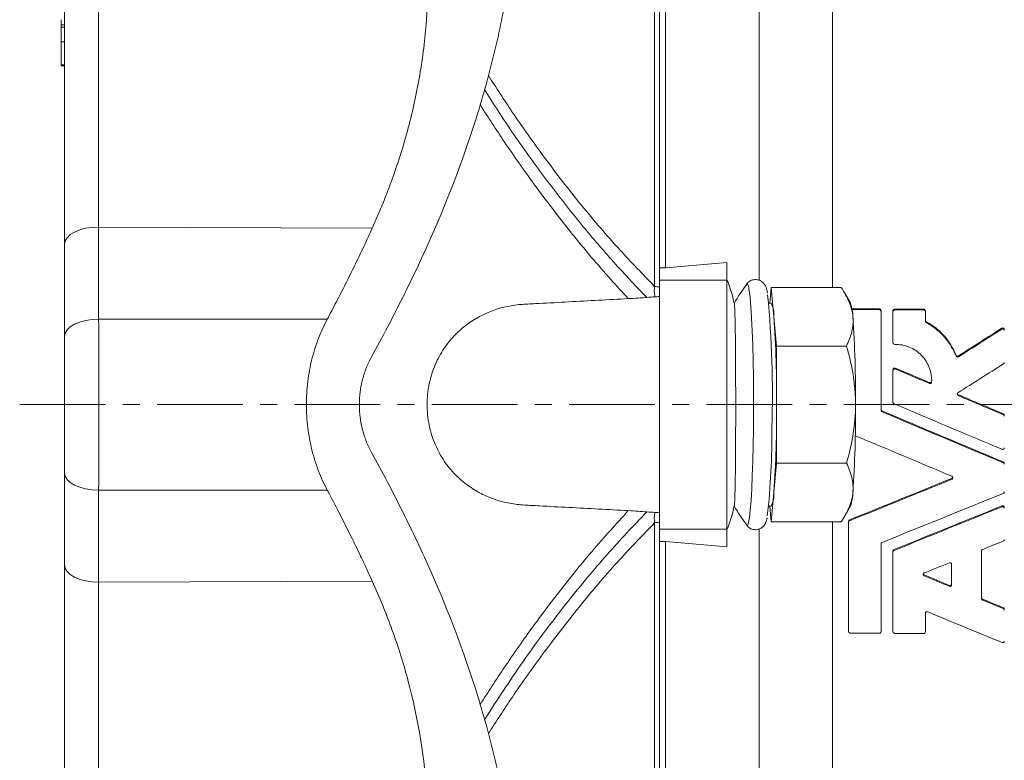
# Model space of a CAD drawing. Header units: millimetres. Extents: x 75 to 821, y -135 to 697.
# Tile 5 of 8: x 75 to 221, y 459 to 569. Entities that reach past the tile are written whole.
import ezdxf

# ---------------------------------------------------------------- set-up
doc = ezdxf.new("R2010")
doc.units = ezdxf.units.MM
doc.linetypes.add('CENTERX2', pattern=[20.32, 12.7, -2.54, 2.54, -2.54])
doc.layers.add('FORMAT', color=7, linetype='Continuous')

msp = doc.modelspace()

# ---------------------------------------------------------------- linework, layer by layer
at = {"color": 8, "linetype": 'Continuous', "lineweight": 0}
for p, q in [((184.58, 629.67), (184.58, 530.34)), ((195.45, 629.46), (195.45, 529.27)), ((169.11, 529.43), (169.11, 623.33)), ((81.31, 568.11), (81.81, 568.11)), ((81.31, 567.79), (81.81, 567.79)), ((81.31, 565.63), (81.81, 565.63)), ((81.31, 562.2), (81.81, 562.2)), ((86.85, 538.22), (127.33, 538.04)), ((169.81, 530.38), (179.81, 530.38)), ((202.37, 525.97), (202.37, 526.11)), ((204.62, 525.96), (204.62, 526.09)), ((208.94, 525.93), (208.94, 526.07)), ((86.85, 524.59), (120.68, 524.59)), ((209.31, 524.08), (209.31, 524.21)), ((220.48, 523.12), (220.48, 523.25)), ((213.71, 519.14), (213.71, 519.27)), ((214.06, 519.03), (214.06, 519.16)), ((204.71, 517.22), (204.71, 517.35)), ((209.77, 515.08), (209.77, 515.21)), ((214.03, 513.28), (214.03, 513.41)), ((202.76, 510.89), (202.76, 511.03)), ((220.7, 510.46), (220.7, 510.59)), ((220.7, 503.35), (220.7, 503.48)), ((213.09, 500.92), (213.09, 501.05)), ((120.68, 499.31), (86.85, 499.31)), ((220.52, 496.86), (220.52, 496.99)), ((169.11, 400.56), (169.11, 494.47)), ((195.45, 494.63), (195.45, 394.44)), ((197.96, 494.78), (197.96, 494.91)), ((169.81, 493.52), (179.81, 493.52)), ((184.58, 493.54), (184.58, 394.21)), ((204.53, 490.39), (204.53, 490.52)), ((209.01, 486.63), (209.01, 486.76)), ((86.85, 485.68), (127.33, 485.86)), ((212.72, 485.09), (212.72, 485.22)), ((217.64, 483.05), (217.64, 483.19)), ((220.7, 481.79), (220.7, 481.92))]:
    msp.add_line(p, q, dxfattribs=at)
at = {"color": 7, "linetype": 'Continuous', "lineweight": 15}
for p, q in [((169.81, 621.15), (169.81, 532.18)), ((170.73, 621.15), (170.73, 532.18)), ((81.31, 568.11), (81.31, 568.88)), ((81.31, 568.11), (81.31, 567.79)), ((81.31, 565.63), (81.31, 567.79)), ((81.31, 565.63), (81.31, 565.59)), ((81.31, 565.59), (81.81, 565.59)), ((81.31, 562.2), (81.31, 565.59)), ((81.31, 562.2), (81.31, 562.07)), ((81.31, 562.07), (81.81, 562.07)), ((169.81, 532.18), (170.73, 532.18)), ((169.81, 532.18), (169.81, 530.38)), ((179.81, 532.99), (179.81, 530.38)), ((169.81, 530.38), (169.81, 493.52)), ((179.81, 530.38), (179.81, 493.52)), ((186.37, 529.27), (186.16, 526.95)), ((186.76, 524.94), (186.37, 529.27)), ((186.37, 529.27), (196.72, 529.27)), ((198.13, 526.89), (197.24, 528.43)), ((186.37, 526.95), (185.99, 526.95)), ((202.37, 526.11), (198.29, 526.13)), ((198.3, 526), (202.37, 525.97)), ((208.94, 526.07), (204.62, 526.09)), ((204.62, 525.96), (208.94, 525.93)), ((187.16, 520.61), (186.76, 524.94)), ((202.61, 525.73), (202.61, 525.86)), ((202.61, 525.73), (202.61, 511.12)), ((204.38, 525.72), (204.38, 525.85)), ((204.38, 521.1), (204.38, 525.72)), ((209.18, 525.69), (209.18, 525.82)), ((209.18, 525.69), (209.18, 524.29)), ((187.16, 511.95), (187.16, 520.61)), ((187.16, 520.61), (197.5, 520.61)), ((204.38, 517), (204.38, 517.13)), ((204.38, 512.29), (204.38, 517)), ((210.1, 515.29), (210.1, 515.42)), ((187.16, 503.29), (187.16, 511.95)), ((186.76, 498.96), (187.16, 503.29)), ((187.16, 503.29), (197.5, 503.29)), ((186.37, 494.63), (186.76, 498.96)), ((185.99, 496.95), (186.37, 496.95)), ((186.16, 496.95), (186.37, 494.63)), ((197.24, 495.47), (198.13, 497.01)), ((182.73, 494.13), (182.74, 494.11)), ((186.37, 494.63), (196.72, 494.63)), ((197.81, 494.56), (197.81, 494.69)), ((197.81, 478.4), (197.81, 494.56)), ((169.81, 493.52), (169.81, 491.72)), ((179.81, 493.52), (179.81, 490.91)), ((170.73, 491.72), (169.81, 491.72)), ((169.81, 491.72), (169.81, 402.75)), ((170.73, 491.72), (170.73, 402.75)), ((202.61, 491.35), (202.61, 478.37)), ((204.38, 490.17), (204.38, 490.3)), ((204.38, 478.36), (204.38, 490.17)), ((217.49, 490.32), (217.49, 483.27)), ((213.05, 488.34), (213.05, 485.31)), ((209.18, 481.09), (209.18, 478.33)), ((202.37, 478.13), (198.05, 478.16)), ((208.94, 478.09), (204.62, 478.12))]:
    msp.add_line(p, q, dxfattribs=at)
at = {"color": 7, "linetype": 'Continuous', "lineweight": 15, "flags": 128}
for points in [[(86.85, 538.22), (85.87, 538.17), (84.93, 538.03), (84.06, 537.8), (83.29, 537.48), (82.66, 537.09), (82.2, 536.64), (81.91, 536.16), (81.81, 535.66)], [(182.74, 529.78), (182.73, 529.76), (182.73, 529.76)], [(86.85, 485.68), (85.87, 485.72), (84.93, 485.87), (84.06, 486.1), (83.29, 486.42), (82.66, 486.81), (82.2, 487.25), (81.91, 487.74), (81.81, 488.24)]]:
    msp.add_lwpolyline(points, dxfattribs=at)
at = {"color": 8, "linetype": 'Continuous', "lineweight": 0, "flags": 128}
for points in [[(183.72, 508.39), (183.74, 510.92), (183.74, 513.47), (183.72, 515.99), (183.68, 518.43), (183.62, 520.73), (183.55, 522.86), (183.46, 524.76), (183.36, 526.41), (183.25, 527.76), (183.12, 528.79), (182.99, 529.47), (182.86, 529.8), (182.74, 529.78)], [(81.81, 522.03), (81.91, 522.53), (82.2, 523.01), (82.66, 523.46), (83.29, 523.84), (84.06, 524.16), (84.93, 524.4), (85.87, 524.54), (86.85, 524.59)], [(182.74, 494.11), (182.75, 494.1), (182.89, 494.13), (183.02, 494.53), (183.15, 495.28), (183.27, 496.38), (183.38, 497.78), (183.48, 499.48), (183.56, 501.43), (183.64, 503.6), (183.69, 505.93), (183.72, 508.39)], [(86.85, 499.31), (85.87, 499.36), (84.93, 499.5), (84.06, 499.74), (83.29, 500.05), (82.66, 500.44), (82.2, 500.89), (81.91, 501.37), (81.81, 501.87)]]:
    msp.add_lwpolyline(points, dxfattribs=at)
at = {"color": 7, "linetype": 'Continuous', "lineweight": 15}
for centre, radius, start, end in [((161.81, 522.95), 19.5, 11.7038, 22.6199), ((206.86, 511.95), 30, 143.5223, 150.0604), ((38.06, 513.74), 148.48, 358.0032, 5.5884), ((182.49, 525.15), 4.28, 357.1981, 24.906), ((192.04, 524.88), 6.4, 0.5004, 18.2322), ((18.7, 513.36), 168.46, 359.52, 3.9414), ((30.39, 513.36), 168.45, 359.52, 3.9415), ((18.7, 510.54), 168.46, 356.0586, 0.48), ((30.39, 510.54), 168.45, 356.0585, 0.48), ((83.92, 507.14), 102.53, 353.4812, 0.7992), ((182.49, 498.75), 4.28, 335.0937, 2.8021), ((192.04, 499.02), 6.4, 341.7676, 359.4998), ((161.81, 500.95), 19.5, 337.3801, 348.2962), ((206.86, 511.95), 30, 209.9397, 216.4777)]:
    msp.add_arc(centre, radius, start, end, dxfattribs=at)
at = {"color": 8, "linetype": 'Continuous', "lineweight": 0}
for centre, start, end in [((170.99, 544.77), 263.0019, 265.624), ((170.99, 479.13), 94.3761, 96.9974)]:
    msp.add_arc(centre, 15.46, start, end, dxfattribs=at)
at = {"color": 7, "linetype": 'Continuous', "lineweight": 15}
for centre, major_axis, ratio, start_param, end_param in [((207.09, 525.31), (191.67, 121.9), 0.039318, 4.723793, 4.757315), ((207.35, 525.47), (194.05, 123.42), 0.039318, 4.721993, 4.755098), ((295.65, 490.37), (309.81, -127.98), 0.030401, 4.427063, 4.444099), ((296.28, 490.11), (313.54, -129.52), 0.030401, 4.428617, 4.445443), ((215.68, 525.54), (194.97, 124.01), 0.039318, 4.678748, 4.713325), ((295.65, 490.37), (309.81, -127.98), 0.030401, 4.458385, 4.480631), ((296.28, 490.11), (313.54, -129.52), 0.030401, 4.459553, 4.481528), ((283.37, 490.26), (311.36, -128.62), 0.030401, 4.468978, 4.521715), ((277.97, 490.57), (306.82, -126.74), 0.030401, 4.477303, 4.537204), ((278.6, 490.31), (310.56, -128.29), 0.030401, 4.47825, 4.537422), ((265.69, 490.47), (308.38, -127.39), 0.030401, 4.506312, 4.553555), ((265.06, 533.17), (304.64, 125.84), 0.030401, 4.47776, 4.528418), ((265.69, 533.43), (308.38, 127.39), 0.030401, 4.478399, 4.52844), ((278.6, 533.58), (310.56, 128.29), 0.030401, 4.453135, 4.512307), ((282.74, 533.38), (307.63, 127.08), 0.030401, 4.442803, 4.49619), ((283.37, 533.64), (311.36, 128.62), 0.030401, 4.443863, 4.4966), ((296.28, 533.79), (313.54, 129.52), 0.030401, 4.446333, 4.456413), ((296.28, 533.79), (313.54, 129.52), 0.030401, 4.417784, 4.43009), ((223.86, 491.21), (297.69, -122.97), 0.030401, 4.675041, 4.687524), ((224.49, 490.95), (301.42, -124.51), 0.030401, 4.673565, 4.685894), ((223.86, 491.21), (297.69, -122.97), 0.030401, 4.704057, 4.714349), ((224.49, 490.95), (301.42, -124.51), 0.030401, 4.702223, 4.712388), ((211.58, 491.1), (299.24, -123.61), 0.030401, 4.718052, 4.75483)]:
    msp.add_ellipse(centre, major_axis=major_axis, ratio=ratio, start_param=start_param, end_param=end_param, dxfattribs=at)
at = {"color": 8, "linetype": 'Continuous', "lineweight": 0}
for points, knots in [([(86.85, 593.95), (86.85, 589.07), (86.85, 584.24), (86.85, 574.69), (86.85, 569.97), (86.85, 562.99), (86.85, 560.68), (86.85, 556.09), (86.85, 553.81), (86.85, 547.03), (86.85, 542.59), (86.85, 538.22)], [0, 0, 0, 0, 0.25, 0.25, 0.5, 0.5, 0.625, 0.625, 0.75, 0.75, 1, 1, 1, 1]), ([(144.51, 560.64), (145.68, 558.82), (148.36, 554.65), (152.94, 548.23), (158.24, 541.4), (163.7, 535.01), (167.39, 531.2), (169.11, 529.43)], [0, 0, 0, 0, 0.154355, 0.353509, 0.577469, 0.802631, 1, 1, 1, 1]), ([(143.92, 558.54), (145.27, 556.45), (148.13, 552.01), (152.71, 545.64), (157.62, 539.33), (162.69, 533.33), (166.19, 529.65), (167.95, 527.81)], [0, 0, 0, 0, 0.181701, 0.384564, 0.587435, 0.793714, 1, 1, 1, 1]), ([(165.21, 527.63), (164.35, 528.57), (161.5, 531.66), (156.79, 537.25), (151.57, 544.07), (147.06, 550.46), (144.49, 554.46), (143.29, 556.32)], [0, 0, 0, 0, 0.112156, 0.367078, 0.623326, 0.824735, 1, 1, 1, 1]), ([(86.85, 538.22), (86.85, 535.36), (86.85, 532.49), (86.85, 529.63), (86.85, 527.95), (86.85, 526.27), (86.85, 524.59)], [0, 0, 0, 0, 0.01, 0.01, 0.01, 0.01587072, 0.01587072, 0.01587072, 0.01587072]), ([(169.16, 527.89), (169.1, 528.15), (169.07, 528.41), (169.06, 528.92), (169.07, 529.18), (169.11, 529.43)], [0, 0, 0, 0, 0.5, 0.5, 1, 1, 1, 1]), ([(86.85, 499.31), (86.86, 500.27), (86.86, 501.26), (86.86, 503.28), (86.86, 504.32), (86.86, 506.45), (86.86, 507.55), (86.86, 509.74), (86.86, 510.84), (86.86, 513.04), (86.86, 514.14), (86.86, 516.35), (86.86, 517.44), (86.86, 519.56), (86.86, 520.6), (86.86, 522.63), (86.86, 523.63), (86.85, 524.59)], [0, 0, 0, 0, 0.125, 0.125, 0.25, 0.25, 0.375, 0.375, 0.5, 0.5, 0.625, 0.625, 0.75, 0.75, 0.875, 0.875, 1, 1, 1, 1]), ([(86.85, 485.68), (86.85, 488.54), (86.85, 491.41), (86.85, 494.27), (86.85, 495.95), (86.85, 497.63), (86.85, 499.31)], [0, 0, 0, 0, 0.01, 0.01, 0.01, 0.01587072, 0.01587072, 0.01587072, 0.01587072]), ([(143.29, 467.58), (144.49, 469.43), (147.06, 473.44), (151.12, 479.2), (155.45, 484.92), (160.11, 490.66), (163.42, 494.29), (165.21, 496.27)], [0, 0, 0, 0, 0.174513, 0.376664, 0.571671, 0.767291, 1, 1, 1, 1]), ([(167.95, 496.09), (165.98, 494.02), (162.04, 489.87), (155.92, 482.49), (149.81, 474.41), (145.81, 468.26), (143.92, 465.35)], [0, 0, 0, 0, 0.231462, 0.464071, 0.746788, 1, 1, 1, 1]), ([(169.11, 494.47), (169.07, 494.72), (169.06, 494.98), (169.07, 495.49), (169.1, 495.75), (169.16, 496.01)], [0, 0, 0, 0, 0.5, 0.5, 1, 1, 1, 1]), ([(169.11, 494.47), (167.39, 492.69), (163.71, 488.9), (158.25, 482.51), (152.96, 475.69), (148.36, 469.26), (145.69, 465.09), (144.51, 463.26)], [0, 0, 0, 0, 0.197369, 0.421343, 0.64649, 0.8447, 1, 1, 1, 1]), ([(86.85, 429.95), (86.85, 434.83), (86.85, 439.66), (86.85, 449.21), (86.85, 453.93), (86.85, 460.91), (86.85, 463.22), (86.85, 467.81), (86.85, 470.09), (86.85, 476.87), (86.85, 481.31), (86.85, 485.68)], [0, 0, 0, 0, 0.25, 0.25, 0.5, 0.5, 0.625, 0.625, 0.75, 0.75, 1, 1, 1, 1])]:
    msp.add_open_spline(points, degree=3, knots=knots, dxfattribs=at)
at = {"color": 7, "linetype": 'Continuous', "lineweight": 15}
for points, knots in [([(127.22, 519.02), (128.83, 521.92), (130.37, 524.85), (133.32, 530.76), (134.73, 533.74), (138.7, 542.75), (141.03, 548.87), (143.44, 556.68), (143.9, 558.24), (144.75, 561.39), (145.16, 562.97), (146.28, 567.72), (146.91, 570.9), (147.92, 577.29), (148.31, 580.49), (148.7, 585.33), (148.8, 586.94), (148.93, 590.17), (148.96, 591.8), (148.96, 593.42)], [0, 0, 0, 0, 0.125, 0.125, 0.25, 0.25, 0.5, 0.5, 0.5625, 0.5625, 0.625, 0.625, 0.75, 0.75, 0.875, 0.875, 0.9375, 0.9375, 1, 1, 1, 1]), ([(133.71, 593.75), (133.71, 593.73), (134.27, 590.93), (135.14, 585.34), (135.7, 576.99), (135.47, 568.73), (134.65, 561.99), (133.62, 556.74), (132.69, 552.87), (131.58, 549.06), (130.53, 545.95), (129.62, 543.49), (128.89, 541.66), (128.13, 539.84), (127.6, 538.64), (127.33, 538.04)], [0, 0, 0, 0, 0.001072, 0.143134, 0.285335, 0.428789, 0.571572, 0.642342, 0.713746, 0.784626, 0.856354, 0.891897, 0.927668, 0.963694, 1, 1, 1, 1]), ([(81.81, 535.66), (81.81, 540.11), (81.81, 544.65), (81.81, 553.88), (81.81, 558.57), (81.81, 568.07), (81.81, 572.89), (81.81, 582.63), (81.81, 587.56), (81.81, 592.53)], [0, 0, 0, 0, 0.25, 0.25, 0.5, 0.5, 0.75, 0.75, 1, 1, 1, 1]), ([(127.33, 538.04), (127.13, 537.6), (126.73, 536.73), (126.12, 535.41), (125.5, 534.1), (124.86, 532.78), (124.22, 531.47), (123.56, 530.15), (122.89, 528.82), (122.21, 527.5), (121.52, 526.17), (121.01, 525.2), (120.73, 524.67), (120.68, 524.59)], [0, 0, 0, 0, 0.096269, 0.192919, 0.289958, 0.387398, 0.485247, 0.583517, 0.682216, 0.781353, 0.880938, 0.98098, 1, 1, 1, 1]), ([(81.81, 522.03), (81.81, 524.15), (81.81, 526.27), (81.81, 528.39), (81.81, 530.81), (81.81, 533.23), (81.81, 535.66)], [0.01172815, 0.01172815, 0.01172815, 0.01172815, 0.01912773, 0.01912773, 0.01912773, 0.02759586, 0.02759586, 0.02759586, 0.02759586]), ([(185.8, 528.46), (185.76, 528.66), (185.7, 529.01), (185.57, 529.41), (185.32, 529.84), (184.89, 530.24), (184.28, 530.48), (183.61, 530.44), (183.09, 530.17), (182.78, 529.86), (182.69, 529.71), (182.66, 529.64)], [0, 0, 0, 0, 0.225944, 0.396338, 0.504348, 0.593752, 0.686956, 0.780703, 0.865481, 0.943119, 1, 1, 1, 1]), ([(196.72, 529.27), (197.19, 528.56), (197.59, 527.85), (198.19, 526.41), (198.38, 525.68), (198.45, 524.94)], [0, 0, 0, 0, 0.5, 0.5, 1, 1, 1, 1]), ([(165.21, 496.27), (162.29, 496.43), (159.36, 496.59), (154.97, 496.82), (152.78, 496.94), (150.58, 497.06), (149.48, 497.12), (149.12, 497.15), (148.39, 497.23), (148.03, 497.29), (146.94, 497.49), (146.22, 497.68), (144.82, 498.15), (144.13, 498.44), (143.11, 498.96), (142.77, 499.15), (142.11, 499.56), (141.78, 499.78), (140.83, 500.47), (140.22, 501), (139.35, 501.89), (139.06, 502.2), (138.51, 502.87), (138.25, 503.22), (137.49, 504.33), (137.05, 505.14), (136.48, 506.46), (136.3, 506.92), (136, 507.87), (135.87, 508.35), (135.72, 509.1), (135.67, 509.35), (135.59, 509.86), (135.56, 510.12), (135.47, 510.9), (135.45, 511.42), (135.45, 512.46), (135.47, 512.97), (135.55, 513.75), (135.59, 514.01), (135.67, 514.52), (135.71, 514.78), (135.87, 515.52), (136, 516.01), (136.3, 516.96), (136.47, 517.42), (137.04, 518.74), (137.48, 519.55), (138.24, 520.66), (138.5, 521.02), (139.05, 521.68), (139.33, 522), (140.2, 522.89), (140.82, 523.42), (141.78, 524.12), (142.11, 524.34), (142.77, 524.75), (143.1, 524.93), (144.79, 525.8), (146.19, 526.26), (148, 526.6), (148.36, 526.66), (149.09, 526.75), (149.46, 526.78), (150.56, 526.84), (152.76, 526.95), (157.89, 527.23), (162.28, 527.47), (165.21, 527.63)], [0, 0, 0, 0, 0.125, 0.125, 0.1875, 0.21875, 0.21875, 0.234375, 0.234375, 0.25, 0.25, 0.28125, 0.28125, 0.3125, 0.3125, 0.328125, 0.328125, 0.34375, 0.34375, 0.375, 0.375, 0.390625, 0.390625, 0.40625, 0.40625, 0.4375, 0.4375, 0.453125, 0.453125, 0.46875, 0.46875, 0.476562, 0.476562, 0.484375, 0.484375, 0.5, 0.5, 0.515625, 0.515625, 0.523437, 0.523437, 0.53125, 0.53125, 0.546875, 0.546875, 0.5625, 0.5625, 0.59375, 0.59375, 0.609375, 0.609375, 0.625, 0.625, 0.65625, 0.65625, 0.671875, 0.671875, 0.6875, 0.6875, 0.75, 0.75, 0.765625, 0.765625, 0.78125, 0.78125, 0.8125, 0.875, 1, 1, 1, 1]), ([(180.91, 526.91), (180.92, 526.83), (180.94, 526.68), (180.96, 526.31), (180.96, 526.16), (180.98, 525.84), (180.99, 525.47), (181, 525.03), (181.01, 524.54), (181.02, 524.28), (181.04, 523.44), (181.05, 522.82), (181.06, 521.8), (181.06, 521.44), (181.07, 520.69), (181.07, 520.31), (181.08, 519.12), (181.09, 518.29), (181.1, 516.99), (181.1, 516.55), (181.1, 515.64), (181.1, 515.19), (181.11, 513.81), (181.11, 512.89), (181.11, 511.49), (181.11, 511.02), (181.11, 510.09), (181.11, 509.62), (181.1, 508.26), (181.1, 507.36), (181.09, 506.05), (181.09, 505.62), (181.08, 504.79), (181.08, 503.98), (181.07, 503.21), (181.06, 502.47), (181.06, 502.11), (181.05, 501.08), (181.04, 500.46), (181.02, 499.62), (181.01, 499.36), (181, 498.88), (181, 498.65), (180.98, 498.04), (180.96, 497.72), (180.94, 497.35), (180.94, 497.25), (180.92, 497.09), (180.91, 497.03), (180.91, 496.99)], [0, 0, 0, 0, 0.0625, 0.0625, 0.09375, 0.09375, 0.125, 0.15625, 0.15625, 0.1875, 0.1875, 0.25, 0.25, 0.28125, 0.28125, 0.3125, 0.3125, 0.375, 0.375, 0.40625, 0.40625, 0.4375, 0.4375, 0.5, 0.5, 0.53125, 0.53125, 0.5625, 0.5625, 0.625, 0.625, 0.65625, 0.65625, 0.6875, 0.71875, 0.71875, 0.75, 0.75, 0.8125, 0.8125, 0.84375, 0.84375, 0.875, 0.875, 0.9375, 0.9375, 0.96875, 0.96875, 1, 1, 1, 1]), ([(202.61, 525.86), (202.61, 525.93), (202.59, 525.99), (202.5, 526.08), (202.44, 526.11), (202.37, 526.11)], [0, 0, 0, 0, 0.5, 0.5, 1, 1, 1, 1]), ([(202.37, 525.97), (202.44, 525.97), (202.5, 525.94), (202.59, 525.85), (202.61, 525.79), (202.61, 525.73)], [0, 0, 0, 0, 0.5, 0.5, 1, 1, 1, 1]), ([(204.62, 526.09), (204.56, 526.09), (204.5, 526.07), (204.41, 525.98), (204.38, 525.91), (204.38, 525.85)], [0, 0, 0, 0, 0.5, 0.5, 1, 1, 1, 1]), ([(204.38, 525.72), (204.38, 525.78), (204.41, 525.84), (204.5, 525.93), (204.56, 525.96), (204.62, 525.96)], [0, 0, 0, 0, 0.5, 0.5, 1, 1, 1, 1]), ([(209.18, 525.82), (209.18, 525.88), (209.16, 525.95), (209.07, 526.04), (209.01, 526.07), (208.94, 526.07)], [0, 0, 0, 0, 0.5, 0.5, 1, 1, 1, 1]), ([(208.94, 525.93), (209.01, 525.93), (209.07, 525.9), (209.16, 525.81), (209.18, 525.75), (209.18, 525.69)], [0, 0, 0, 0, 0.5, 0.5, 1, 1, 1, 1]), ([(120.68, 524.59), (120.2, 523.69), (119.77, 522.75), (119.01, 520.78), (118.68, 519.75), (118.14, 517.59), (117.94, 516.49), (117.66, 514.25), (117.59, 513.12), (117.59, 510.81), (117.66, 509.67), (117.87, 507.99), (117.95, 507.43), (118.16, 506.33), (118.28, 505.78), (118.68, 504.17), (119.01, 503.14), (119.58, 501.66), (119.78, 501.17), (120.21, 500.23), (120.44, 499.76), (120.68, 499.31)], [0, 0, 0, 0, 0.125, 0.125, 0.25, 0.25, 0.375, 0.375, 0.5, 0.5, 0.625, 0.625, 0.6875, 0.6875, 0.75, 0.75, 0.875, 0.875, 0.9375, 0.9375, 1, 1, 1, 1]), ([(198.45, 524.94), (198.48, 524.57), (198.48, 524.2), (198.43, 523.47), (198.37, 523.11), (198.12, 522.03), (197.84, 521.32), (197.5, 520.61)], [0, 0, 0, 0, 0.25, 0.25, 0.5, 0.5, 1, 1, 1, 1]), ([(213.71, 519.27), (213.5, 519.8), (213.24, 520.3), (212.65, 521.25), (212.32, 521.71), (211.56, 522.55), (211.15, 522.94), (210.28, 523.63), (209.81, 523.94), (209.31, 524.21)], [0, 0, 0, 0, 0.25, 0.25, 0.5, 0.5, 0.75, 0.75, 1, 1, 1, 1]), ([(209.31, 524.08), (209.81, 523.81), (210.28, 523.5), (211.15, 522.8), (211.56, 522.42), (212.32, 521.57), (212.65, 521.12), (213.24, 520.17), (213.5, 519.67), (213.71, 519.14)], [0, 0, 0, 0, 0.25, 0.25, 0.5, 0.5, 0.75, 0.75, 1, 1, 1, 1]), ([(220.85, 523.04), (220.85, 523.13), (220.8, 523.22), (220.65, 523.3), (220.56, 523.3), (220.48, 523.25)], [0, 0, 0, 0, 0.5, 0.5, 1, 1, 1, 1]), ([(220.48, 523.12), (220.56, 523.17), (220.65, 523.17), (220.8, 523.08), (220.85, 523), (220.85, 522.91)], [0, 0, 0, 0, 0.5, 0.5, 1, 1, 1, 1]), ([(81.81, 522.03), (81.81, 521.26), (81.81, 520.47), (81.81, 518.85), (81.81, 518.02), (81.81, 516.32), (81.81, 515.46), (81.81, 513.7), (81.81, 512.82), (81.81, 511.06), (81.81, 510.19), (81.81, 508.44), (81.81, 507.56), (81.81, 505.02), (81.81, 503.4), (81.81, 501.87)], [0, 0, 0, 0, 0.125, 0.125, 0.25, 0.25, 0.375, 0.375, 0.5, 0.5, 0.625, 0.625, 0.75, 0.75, 1, 1, 1, 1]), ([(198.84, 511.95), (198.84, 512.68), (198.81, 513.42), (198.68, 514.89), (198.59, 515.62), (198.24, 517.79), (197.91, 519.21), (197.5, 520.61)], [0, 0, 0, 0, 0.25, 0.25, 0.5, 0.5, 1, 1, 1, 1]), ([(204.63, 520.85), (204.57, 520.85), (204.5, 520.88), (204.41, 520.97), (204.38, 521.03), (204.38, 521.1)], [0, 0, 0, 0, 0.5, 0.5, 1, 1, 1, 1]), ([(210.1, 515.29), (210.12, 515.65), (210.1, 516.02), (209.98, 516.74), (209.88, 517.09), (209.68, 517.61), (209.61, 517.77), (209.44, 518.1), (209.26, 518.41), (209.05, 518.71), (208.82, 518.99), (208.7, 519.13), (208.32, 519.52), (208.04, 519.75), (207.44, 520.16), (207.11, 520.33), (206.44, 520.61), (206.09, 520.71), (205.37, 520.84), (205, 520.87), (204.63, 520.85)], [0, 0, 0, 0, 0.125, 0.125, 0.25, 0.25, 0.3125, 0.3125, 0.375, 0.4375, 0.4375, 0.5, 0.5, 0.625, 0.625, 0.75, 0.75, 0.875, 0.875, 1, 1, 1, 1]), ([(125.43, 511.95), (125.43, 512.6), (125.47, 513.23), (125.59, 514.17), (125.64, 514.48), (125.76, 515.1), (125.83, 515.41), (126.06, 516.31), (126.25, 516.88), (126.69, 517.99), (126.94, 518.52), (127.22, 519.02)], [0, 0, 0, 0, 0.25, 0.25, 0.375, 0.375, 0.5, 0.5, 0.75, 0.75, 1, 1, 1, 1]), ([(214.06, 519.16), (214, 519.12), (213.93, 519.11), (213.8, 519.16), (213.74, 519.21), (213.71, 519.27)], [0, 0, 0, 0, 0.5, 0.5, 1, 1, 1, 1]), ([(213.71, 519.14), (213.74, 519.08), (213.8, 519.02), (213.93, 518.98), (214, 518.99), (214.06, 519.03)], [0, 0, 0, 0, 0.5, 0.5, 1, 1, 1, 1]), ([(204.71, 517.35), (204.64, 517.38), (204.55, 517.37), (204.42, 517.29), (204.38, 517.21), (204.38, 517.13)], [0, 0, 0, 0, 0.5, 0.5, 1, 1, 1, 1]), ([(204.38, 517), (204.38, 517.08), (204.42, 517.15), (204.55, 517.24), (204.64, 517.25), (204.71, 517.22)], [0, 0, 0, 0, 0.5, 0.5, 1, 1, 1, 1]), ([(210.1, 515.42), (210.1, 515.34), (210.06, 515.27), (209.93, 515.19), (209.84, 515.18), (209.77, 515.21)], [0, 0, 0, 0, 0.5, 0.5, 1, 1, 1, 1]), ([(209.77, 515.08), (209.84, 515.05), (209.93, 515.05), (210.06, 515.14), (210.1, 515.21), (210.1, 515.29)], [0, 0, 0, 0, 0.5, 0.5, 1, 1, 1, 1]), ([(214, 513.7), (213.96, 513.68), (213.93, 513.65), (213.89, 513.57), (213.88, 513.52), (213.89, 513.39), (213.95, 513.31), (214.03, 513.28)], [0, 0, 0, 0, 0.25, 0.25, 0.5, 0.5, 1, 1, 1, 1]), ([(214.03, 513.41), (214.01, 513.42), (213.96, 513.45), (213.92, 513.51), (213.9, 513.55), (213.9, 513.57)], [0, 0, 0, 0, 0.376341, 0.753619, 1, 1, 1, 1]), ([(125.43, 511.95), (125.43, 511.3), (125.47, 510.67), (125.59, 509.73), (125.64, 509.42), (125.76, 508.8), (125.83, 508.49), (126.06, 507.59), (126.25, 507.02), (126.69, 505.91), (126.94, 505.38), (127.22, 504.88)], [0, 0, 0, 0, 0.25, 0.25, 0.375, 0.375, 0.5, 0.5, 0.75, 0.75, 1, 1, 1, 1]), ([(197.5, 503.29), (197.91, 504.7), (198.25, 506.14), (198.71, 509.03), (198.84, 510.48), (198.84, 511.95)], [0, 0, 0, 0, 0.5, 0.5, 1, 1, 1, 1]), ([(204.53, 512.07), (204.49, 512.09), (204.45, 512.12), (204.4, 512.2), (204.38, 512.25), (204.38, 512.29)], [0, 0, 0, 0, 0.5, 0.5, 1, 1, 1, 1]), ([(202.76, 511.03), (202.72, 511.04), (202.68, 511.07), (202.63, 511.15), (202.61, 511.2), (202.61, 511.25)], [0, 0, 0, 0, 0.5, 0.5, 1, 1, 1, 1]), ([(202.61, 511.12), (202.61, 511.07), (202.63, 511.02), (202.68, 510.94), (202.72, 510.91), (202.76, 510.89)], [0, 0, 0, 0, 0.5, 0.5, 1, 1, 1, 1]), ([(220.85, 510.37), (220.85, 510.42), (220.84, 510.47), (220.78, 510.54), (220.75, 510.58), (220.7, 510.59)], [0, 0, 0, 0, 0.5, 0.5, 1, 1, 1, 1]), ([(220.7, 510.46), (220.75, 510.44), (220.78, 510.41), (220.84, 510.33), (220.85, 510.29), (220.85, 510.24)], [0, 0, 0, 0, 0.5, 0.5, 1, 1, 1, 1]), ([(220.85, 505.56), (220.85, 505.48), (220.81, 505.4), (220.68, 505.32), (220.59, 505.31), (220.52, 505.34)], [0, 0, 0, 0, 0.5, 0.5, 1, 1, 1, 1]), ([(127.22, 504.88), (128.83, 501.98), (130.37, 499.05), (133.32, 493.14), (134.73, 490.16), (138.7, 481.15), (141.03, 475.03), (143.44, 467.22), (143.9, 465.65), (144.75, 462.51), (145.16, 460.93), (146.28, 456.18), (146.91, 453), (147.92, 446.61), (148.31, 443.4), (148.7, 438.57), (148.8, 436.96), (148.93, 433.72), (148.96, 432.1), (148.96, 430.48)], [0, 0, 0, 0, 0.125, 0.125, 0.25, 0.25, 0.5, 0.5, 0.5625, 0.5625, 0.625, 0.625, 0.75, 0.75, 0.875, 0.875, 0.9375, 0.9375, 1, 1, 1, 1]), ([(197.5, 503.29), (197.85, 502.58), (198.12, 501.87), (198.45, 500.43), (198.51, 499.7), (198.45, 498.96)], [0, 0, 0, 0, 0.5, 0.5, 1, 1, 1, 1]), ([(220.85, 503.26), (220.85, 503.3), (220.84, 503.35), (220.78, 503.43), (220.75, 503.46), (220.7, 503.48)], [0, 0, 0, 0, 0.5, 0.5, 1, 1, 1, 1]), ([(220.7, 503.35), (220.75, 503.33), (220.78, 503.3), (220.84, 503.22), (220.85, 503.17), (220.85, 503.13)], [0, 0, 0, 0, 0.5, 0.5, 1, 1, 1, 1]), ([(81.81, 501.87), (81.81, 499.75), (81.81, 497.63), (81.81, 495.51), (81.81, 493.09), (81.81, 490.66), (81.81, 488.24)], [0.01172815, 0.01172815, 0.01172815, 0.01172815, 0.01912773, 0.01912773, 0.01912773, 0.02759586, 0.02759586, 0.02759586, 0.02759586]), ([(213.09, 500.92), (213.14, 500.93), (213.18, 500.96), (213.23, 501.04), (213.24, 501.09), (213.24, 501.18), (213.23, 501.23), (213.18, 501.31), (213.14, 501.34), (213.09, 501.36)], [0, 0, 0, 0, 0.25, 0.25, 0.5, 0.5, 0.75, 0.75, 1, 1, 1, 1]), ([(213.23, 501.2), (213.22, 501.18), (213.21, 501.14), (213.16, 501.08), (213.12, 501.06), (213.09, 501.05)], [0, 0, 0, 0, 0.251157, 0.626455, 1, 1, 1, 1]), ([(120.68, 499.31), (120.73, 499.23), (121.3, 498.15), (122.49, 495.89), (124.09, 492.72), (125.5, 489.81), (126.54, 487.59), (127.1, 486.35), (127.33, 485.86)], [0, 0, 0, 0, 0.01902, 0.243921, 0.509325, 0.727568, 0.891143, 1, 1, 1, 1]), ([(198.45, 498.96), (198.41, 498.59), (198.35, 498.22), (198.16, 497.49), (198.04, 497.13), (197.59, 496.05), (197.19, 495.34), (196.72, 494.63)], [0, 0, 0, 0, 0.25, 0.25, 0.5, 0.5, 1, 1, 1, 1]), ([(220.85, 499.05), (220.85, 499.01), (220.84, 498.96), (220.78, 498.88), (220.75, 498.85), (220.7, 498.84)], [0, 0, 0, 0, 0.5, 0.5, 1, 1, 1, 1]), ([(220.85, 496.76), (220.85, 496.84), (220.81, 496.92), (220.68, 497.01), (220.59, 497.02), (220.52, 496.99)], [0, 0, 0, 0, 0.5, 0.5, 1, 1, 1, 1]), ([(220.52, 496.86), (220.59, 496.88), (220.68, 496.88), (220.81, 496.79), (220.85, 496.71), (220.85, 496.63)], [0, 0, 0, 0, 0.5, 0.5, 1, 1, 1, 1]), ([(182.67, 494.23), (182.72, 494.16), (182.82, 493.99), (183.2, 493.64), (183.82, 493.42), (184.48, 493.47), (185, 493.74), (185.33, 494.08), (185.52, 494.4), (185.64, 494.73), (185.71, 494.95), (185.75, 495.15), (185.75, 495.19)], [0, 0, 0, 0, 0.065794, 0.166055, 0.270015, 0.37447, 0.468531, 0.555072, 0.65082, 0.770755, 0.953062, 1, 1, 1, 1]), ([(197.96, 494.91), (197.92, 494.89), (197.88, 494.86), (197.83, 494.78), (197.81, 494.74), (197.81, 494.69)], [0, 0, 0, 0, 0.5, 0.5, 1, 1, 1, 1]), ([(197.81, 494.56), (197.81, 494.61), (197.83, 494.65), (197.88, 494.73), (197.92, 494.76), (197.96, 494.78)], [0, 0, 0, 0, 0.5, 0.5, 1, 1, 1, 1]), ([(202.76, 491.57), (202.72, 491.55), (202.68, 491.52), (202.63, 491.45), (202.61, 491.4), (202.61, 491.35)], [0, 0, 0, 0, 0.5, 0.5, 1, 1, 1, 1]), ([(220.85, 492), (220.85, 491.95), (220.84, 491.9), (220.78, 491.83), (220.75, 491.8), (220.7, 491.78)], [0, 0, 0, 0, 0.5, 0.5, 1, 1, 1, 1]), ([(204.53, 490.52), (204.49, 490.5), (204.45, 490.47), (204.4, 490.4), (204.38, 490.35), (204.38, 490.3)], [0, 0, 0, 0, 0.5, 0.5, 1, 1, 1, 1]), ([(204.38, 490.17), (204.38, 490.22), (204.4, 490.27), (204.45, 490.34), (204.49, 490.37), (204.53, 490.39)], [0, 0, 0, 0, 0.5, 0.5, 1, 1, 1, 1]), ([(217.64, 490.54), (217.6, 490.52), (217.56, 490.49), (217.51, 490.42), (217.49, 490.37), (217.49, 490.32)], [0, 0, 0, 0, 0.5, 0.5, 1, 1, 1, 1]), ([(81.81, 488.24), (81.81, 483.78), (81.81, 479.25), (81.81, 470.02), (81.81, 465.33), (81.81, 455.83), (81.81, 451.01), (81.81, 441.27), (81.81, 436.34), (81.81, 431.37)], [0, 0, 0, 0, 0.25, 0.25, 0.5, 0.5, 0.75, 0.75, 1, 1, 1, 1]), ([(212.72, 488.56), (212.79, 488.59), (212.88, 488.58), (213.01, 488.49), (213.05, 488.42), (213.05, 488.34)], [0, 0, 0, 0, 0.5, 0.5, 1, 1, 1, 1]), ([(209.01, 486.63), (208.96, 486.65), (208.92, 486.68), (208.87, 486.75), (208.86, 486.8), (208.86, 486.89), (208.87, 486.94), (208.93, 487.02), (208.96, 487.05), (209.01, 487.06)], [0, 0, 0, 0, 0.25, 0.25, 0.5, 0.5, 0.75, 0.75, 1, 1, 1, 1]), ([(208.87, 486.91), (208.88, 486.89), (208.89, 486.85), (208.94, 486.8), (208.98, 486.77), (209.01, 486.76)], [0, 0, 0, 0, 0.262243, 0.6418067, 1, 1, 1, 1]), ([(127.33, 485.86), (128.41, 483.48), (129.4, 481.04), (131.19, 476.09), (131.98, 473.58), (134.02, 465.91), (134.94, 460.63), (135.45, 453.78), (135.52, 452.4), (135.59, 449.63), (135.59, 448.25), (135.51, 444.1), (135.32, 441.33), (134.7, 435.75), (134.26, 432.96), (133.71, 430.15)], [0.0087579, 0.0087579, 0.0087579, 0.0087579, 0.01758219, 0.01758219, 0.02640649, 0.02640649, 0.04405508, 0.04405508, 0.04846723, 0.04846723, 0.05287937, 0.05287937, 0.06170367, 0.06170367, 0.07059436, 0.07059436, 0.07059436, 0.07059436]), ([(212.72, 485.22), (212.79, 485.19), (212.88, 485.2), (213.01, 485.28), (213.05, 485.36), (213.05, 485.44)], [0, 0, 0, 0, 0.5, 0.5, 1, 1, 1, 1]), ([(213.05, 485.31), (213.05, 485.23), (213.01, 485.15), (212.88, 485.07), (212.79, 485.06), (212.72, 485.09)], [0, 0, 0, 0, 0.5, 0.5, 1, 1, 1, 1]), ([(217.64, 483.19), (217.6, 483.2), (217.56, 483.23), (217.51, 483.31), (217.49, 483.36), (217.49, 483.4)], [0, 0, 0, 0, 0.5, 0.5, 1, 1, 1, 1]), ([(217.49, 483.27), (217.49, 483.23), (217.51, 483.18), (217.56, 483.1), (217.6, 483.07), (217.64, 483.05)], [0, 0, 0, 0, 0.5, 0.5, 1, 1, 1, 1]), ([(209.51, 481.31), (209.44, 481.34), (209.35, 481.33), (209.22, 481.24), (209.18, 481.17), (209.18, 481.09)], [0, 0, 0, 0, 0.5, 0.5, 1, 1, 1, 1]), ([(220.85, 481.7), (220.85, 481.75), (220.84, 481.79), (220.78, 481.87), (220.75, 481.9), (220.7, 481.92)], [0, 0, 0, 0, 0.5, 0.5, 1, 1, 1, 1]), ([(220.7, 481.79), (220.75, 481.77), (220.78, 481.74), (220.84, 481.66), (220.85, 481.61), (220.85, 481.57)], [0, 0, 0, 0, 0.5, 0.5, 1, 1, 1, 1]), ([(198.05, 478.16), (197.99, 478.16), (197.92, 478.19), (197.84, 478.27), (197.81, 478.34), (197.81, 478.4)], [0, 0, 0, 0, 0.5, 0.5, 1, 1, 1, 1]), ([(202.61, 478.37), (202.61, 478.31), (202.59, 478.25), (202.5, 478.16), (202.44, 478.13), (202.37, 478.13)], [0, 0, 0, 0, 0.5, 0.5, 1, 1, 1, 1]), ([(204.62, 478.12), (204.56, 478.12), (204.5, 478.15), (204.41, 478.23), (204.38, 478.29), (204.38, 478.36)], [0, 0, 0, 0, 0.5, 0.5, 1, 1, 1, 1]), ([(209.18, 478.33), (209.18, 478.26), (209.16, 478.2), (209.07, 478.12), (209.01, 478.09), (208.94, 478.09)], [0, 0, 0, 0, 0.5, 0.5, 1, 1, 1, 1]), ([(220.85, 476.98), (220.85, 476.91), (220.81, 476.83), (220.68, 476.75), (220.59, 476.74), (220.52, 476.77)], [0, 0, 0, 0, 0.5, 0.5, 1, 1, 1, 1])]:
    msp.add_open_spline(points, degree=3, knots=knots, dxfattribs=at)
for points in [[(170.73, 532.18), (173.76, 532.45), (176.79, 532.72), (179.81, 532.99)], [(167.95, 527.81), (167.14, 527.74), (166.23, 527.68), (165.21, 527.63)], [(169.16, 527.89), (168.73, 527.87), (168.32, 527.84), (167.95, 527.81)], [(169.81, 527.93), (169.58, 527.92), (169.36, 527.91), (169.16, 527.89)], [(209.31, 524.21), (209.23, 524.25), (209.18, 524.34), (209.18, 524.42)], [(209.18, 524.29), (209.18, 524.2), (209.23, 524.12), (209.31, 524.08)], [(220.85, 518.19), (220.85, 518.11), (220.81, 518.03), (220.74, 517.99)], [(165.21, 496.27), (166.23, 496.21), (167.14, 496.16), (167.95, 496.09)], [(167.95, 496.09), (168.32, 496.06), (168.73, 496.03), (169.16, 496.01)], [(169.16, 496.01), (169.36, 495.99), (169.58, 495.98), (169.81, 495.97)], [(179.81, 490.91), (176.79, 491.18), (173.76, 491.45), (170.73, 491.72)]]:
    msp.add_open_spline(points, degree=3, dxfattribs=at)
at = {"layer": 'FORMAT', "linetype": 'CENTERX2', "lineweight": 0}
msp.add_line((75.17, 511.95), (344.97, 511.95), dxfattribs=at)

doc.saveas('drawing.dxf')
